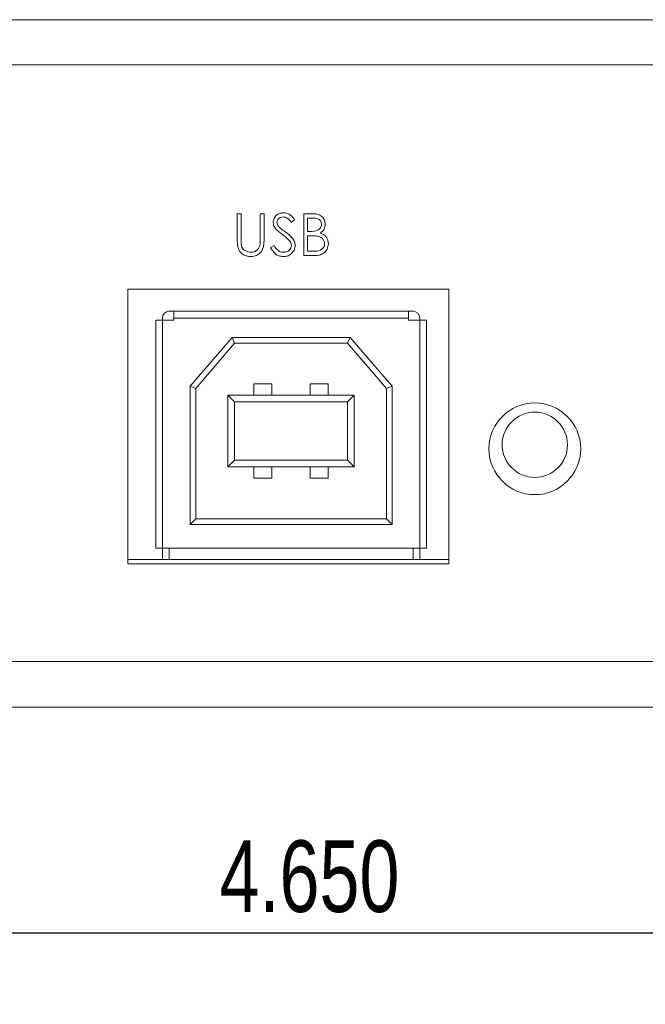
# Model space of a CAD drawing. Header units: inches. Extents: x 0.2 to 16.3, y 0.2 to 11.5.
# Tile 18 of 22: x 7.8 to 8.9, y 2.9 to 4.6. Entities that reach past the tile are written whole.
import ezdxf

# ---------------------------------------------------------------- set-up
doc = ezdxf.new("R2010")
doc.units = ezdxf.units.IN
doc.header["$MEASUREMENT"] = 0
doc.layers.add('FORMAT', color=7, linetype='Continuous')
doc.styles.add('SLDTEXTSTYLE0', font='TXT', dxfattribs={"width": 0.75})
doc.dimstyles.new('SLDDIMSTYLE0', dxfattribs={"dimtxt": 0.125, "dimasz": 0.13, "dimexe": 0, "dimexo": 0.0625, "dimgap": 0.03125, "dimtad": 2, "dimdec": 3, "dimzin": 4, "dimdsep": 46, "dimtxsty": 'Standard', "dimsah": 1, "dimcen": 0.09, "dimadec": 0, "dimazin": 0, "dimtfac": 1, "dimtdec": 3, "dimtofl": 0, "dimtmove": 0, "dimatfit": 3, "dimfxl": 1, "dimtolj": 1, "dimtzin": 12, "dimarcsym": 0})

# ---------------------------------------------------------------- blocks, each defined once
blk = doc.blocks.new('*D15')
at = {"layer": 'FORMAT'}
for p, q in [((6.0283, 3.751), (6.0283, 2.8573)), ((10.6783, 3.751), (10.6783, 2.8573)), ((6.0283, 2.9823), (10.6783, 2.9823))]:
    blk.add_line(p, q, dxfattribs=at)
for points in [[(6.0283, 2.9823), (6.1583, 2.9623), (6.1583, 3.0023)], [(10.6783, 2.9823), (10.5483, 3.0023), (10.5483, 2.9623)]]:
    blk.add_solid(points, dxfattribs=at)
at = {"layer": 'FORMAT', "insert": (8.1455, 3.1435), "char_height": 0.125, "attachment_point": 1, "style": 'SLDTEXTSTYLE0'}
blk.add_mtext('4.650', dxfattribs=at)

msp = doc.modelspace()

# ---------------------------------------------------------------- linework, layer by layer
at = {"color": 7, "linetype": 'Continuous', "lineweight": 15}
for p, q in [((6.4573, 4.576), (10.2493, 4.576)), ((6.4573, 4.497), (10.2493, 4.497)), ((8.1764, 4.2373), (8.183, 4.2373)), ((8.1764, 4.1932), (8.1764, 4.2373)), ((8.183, 4.2373), (8.183, 4.1936)), ((8.2166, 4.2373), (8.2232, 4.2373)), ((8.2166, 4.1936), (8.2166, 4.2373)), ((8.2232, 4.2373), (8.2232, 4.1932)), ((8.2923, 4.2373), (8.3066, 4.2373)), ((8.2923, 4.1644), (8.2923, 4.2373)), ((8.2989, 4.2298), (8.2989, 4.2064)), ((8.3078, 4.2298), (8.2989, 4.2298)), ((8.2764, 4.2268), (8.2705, 4.2223)), ((8.2989, 4.2064), (8.3033, 4.2064)), ((8.2989, 4.1989), (8.2989, 4.1718)), ((8.3032, 4.1989), (8.2989, 4.1989)), ((8.2344, 4.1784), (8.2405, 4.1821)), ((8.3121, 4.1644), (8.2923, 4.1644)), ((8.2989, 4.1718), (8.3082, 4.1718)), ((8.5453, 4.1055), (7.9853, 4.1055)), ((7.9853, 4.1055), (7.9853, 3.626)), ((8.5453, 3.626), (8.5453, 4.1055)), ((8.0577, 4.0671), (8.0655, 4.0671)), ((8.0655, 4.0671), (8.475, 4.0671)), ((8.0655, 4.0553), (8.0655, 4.0671)), ((8.475, 4.0671), (8.475, 4.0553)), ((8.475, 4.0671), (8.4829, 4.0671)), ((8.0341, 3.6537), (8.0341, 4.0514)), ((8.0341, 4.0514), (8.0459, 4.0514)), ((8.0459, 4.0553), (8.0459, 4.0514)), ((8.0459, 3.6537), (8.0459, 4.0514)), ((8.0655, 4.0514), (8.0459, 4.0514)), ((8.0655, 4.0553), (8.475, 4.0553)), ((8.0655, 4.0514), (8.0655, 4.0553)), ((8.475, 4.0553), (8.475, 4.0514)), ((8.475, 4.0514), (8.4947, 4.0514)), ((8.4947, 4.0514), (8.4947, 4.0553)), ((8.4947, 4.0514), (8.4947, 3.6537)), ((8.5065, 4.0514), (8.4947, 4.0514)), ((8.5065, 4.0514), (8.5065, 3.6537)), ((8.1673, 4.021), (8.0941, 3.9361)), ((8.1718, 4.0112), (8.1039, 3.9325)), ((8.3732, 4.021), (8.1673, 4.021)), ((8.1673, 4.021), (8.1718, 4.0112)), ((8.3687, 4.0112), (8.1718, 4.0112)), ((8.3732, 4.021), (8.3687, 4.0112)), ((8.4366, 3.9325), (8.3687, 4.0112)), ((8.4465, 3.9361), (8.3732, 4.021)), ((8.0941, 3.9361), (8.0941, 3.6951)), ((8.0941, 3.9361), (8.1039, 3.9325)), ((8.2053, 3.9403), (8.2368, 3.9403)), ((8.2053, 3.9403), (8.2053, 3.9206)), ((8.2368, 3.9206), (8.2368, 3.9403)), ((8.3037, 3.9403), (8.3352, 3.9403)), ((8.3037, 3.9206), (8.3037, 3.9403)), ((8.3352, 3.9403), (8.3352, 3.9206)), ((8.4465, 3.9361), (8.4366, 3.9325)), ((8.4465, 3.6951), (8.4465, 3.9361)), ((8.1039, 3.9325), (8.1039, 3.7049)), ((8.16, 3.7954), (8.16, 3.9206)), ((8.1718, 3.9088), (8.16, 3.9206)), ((8.16, 3.9206), (8.3805, 3.9206)), ((8.3687, 3.9088), (8.3805, 3.9206)), ((8.3805, 3.9206), (8.3805, 3.7954)), ((8.4366, 3.7049), (8.4366, 3.9325)), ((8.1718, 3.9088), (8.1718, 3.8073)), ((8.3687, 3.9088), (8.1718, 3.9088)), ((8.3687, 3.8073), (8.3687, 3.9088)), ((8.16, 3.7954), (8.1718, 3.8073)), ((8.1718, 3.8073), (8.3687, 3.8073)), ((8.3805, 3.7954), (8.3687, 3.8073)), ((8.3805, 3.7954), (8.16, 3.7954)), ((8.2053, 3.7758), (8.2053, 3.7954)), ((8.2368, 3.7954), (8.2368, 3.7758)), ((8.3037, 3.7954), (8.3037, 3.7758)), ((8.3352, 3.7758), (8.3352, 3.7954)), ((8.2368, 3.7758), (8.2053, 3.7758)), ((8.3352, 3.7758), (8.3037, 3.7758)), ((8.0941, 3.6951), (8.1039, 3.7049)), ((8.1039, 3.7049), (8.4366, 3.7049)), ((8.4366, 3.7049), (8.4465, 3.6951)), ((8.0941, 3.6951), (8.4465, 3.6951)), ((8.0459, 3.6537), (8.0341, 3.6537)), ((8.0459, 3.6537), (8.4947, 3.6537)), ((8.0459, 3.6537), (8.0459, 3.6342)), ((8.0577, 3.634), (8.0577, 3.6537)), ((8.4829, 3.6537), (8.4829, 3.634)), ((8.5065, 3.6537), (8.4947, 3.6537)), ((8.4947, 3.6342), (8.4947, 3.6537)), ((7.9853, 3.634), (8.0577, 3.634)), ((8.4829, 3.634), (8.0577, 3.634)), ((8.4829, 3.634), (8.5453, 3.634)), ((7.9853, 3.626), (8.5453, 3.626)), ((5.8533, 3.456), (10.8533, 3.456)), ((10.2997, 3.456), (6.4068, 3.456)), ((5.8533, 3.376), (10.8533, 3.376))]:
    msp.add_line(p, q, dxfattribs=at)
for centre, radius in [((8.6953, 3.827), 0.08), ((8.6953, 3.834), 0.057)]:
    msp.add_circle(centre, radius, dxfattribs=at)
for centre, start, end in [((8.0577, 4.0553), 90, 180), ((8.4829, 4.0553), 0, 90)]:
    msp.add_arc(centre, 0.0118, start, end, dxfattribs=at)
for points, knots in [([(8.239, 4.2221), (8.2394, 4.2247), (8.24, 4.2299), (8.245, 4.2355), (8.2509, 4.2386), (8.255, 4.239), (8.257, 4.2391)], [0, 0, 0, 0, 0.279555, 0.5588, 0.779382, 1, 1, 1, 1]), ([(8.2563, 4.2317), (8.2548, 4.2315), (8.2518, 4.2313), (8.2483, 4.229), (8.246, 4.2259), (8.2457, 4.2236), (8.2456, 4.2224)], [0, 0, 0, 0, 0.28028, 0.559929, 0.779921, 1, 1, 1, 1]), ([(8.2705, 4.2223), (8.2685, 4.225), (8.2656, 4.2286), (8.2602, 4.2314), (8.2576, 4.2316), (8.2563, 4.2317)], [0, 0, 0, 0, 0.559819, 0.779848, 1, 1, 1, 1]), ([(8.257, 4.2391), (8.2593, 4.2389), (8.2638, 4.2385), (8.2708, 4.2342), (8.2743, 4.2296), (8.2764, 4.2268)], [0, 0, 0, 0, 0.279752, 0.559502, 1, 1, 1, 1]), ([(8.3066, 4.2373), (8.3097, 4.2372), (8.3159, 4.2371), (8.3241, 4.2334), (8.3289, 4.2265), (8.3295, 4.2216), (8.3297, 4.2192)], [0, 0, 0, 0, 0.281315, 0.559921, 0.779934, 1, 1, 1, 1]), ([(8.3232, 4.2191), (8.323, 4.2209), (8.3227, 4.2236), (8.3203, 4.2263), (8.316, 4.2295), (8.3114, 4.2296), (8.3078, 4.2298)], [0, 0, 0, 0, 0.249287, 0.374924, 0.500644, 1, 1, 1, 1]), ([(8.2431, 4.211), (8.2418, 4.2129), (8.2395, 4.2163), (8.2392, 4.2203), (8.239, 4.2221)], [0, 0, 0, 0, 0.559842, 1, 1, 1, 1]), ([(8.2551, 4.2011), (8.2527, 4.2028), (8.2485, 4.2058), (8.2448, 4.2094), (8.2431, 4.211)], [0, 0, 0, 0, 0.560413, 1, 1, 1, 1]), ([(8.2456, 4.2224), (8.2457, 4.2214), (8.2458, 4.2194), (8.2474, 4.216), (8.2493, 4.2141), (8.2504, 4.213)], [0, 0, 0, 0, 0.279949, 0.559783, 1, 1, 1, 1]), ([(8.2504, 4.213), (8.2522, 4.2116), (8.2554, 4.2091), (8.2587, 4.2068), (8.2602, 4.2057)], [0, 0, 0, 0, 0.559902, 1, 1, 1, 1]), ([(8.3033, 4.2064), (8.3079, 4.2064), (8.3136, 4.2064), (8.3192, 4.2101), (8.3214, 4.2127), (8.3229, 4.2157), (8.3231, 4.218), (8.3232, 4.2191)], [0, 0, 0, 0, 0.498609, 0.624011, 0.749402, 0.874736, 1, 1, 1, 1]), ([(8.3297, 4.2192), (8.3296, 4.2175), (8.3294, 4.214), (8.327, 4.2082), (8.3234, 4.2054), (8.3213, 4.2037)], [0, 0, 0, 0, 0.2808666, 0.5615274, 1, 1, 1, 1]), ([(8.2682, 4.1895), (8.266, 4.1919), (8.262, 4.1962), (8.2572, 4.1996), (8.2551, 4.2011)], [0, 0, 0, 0, 0.559503, 1, 1, 1, 1]), ([(8.2602, 4.2057), (8.2648, 4.2024), (8.2711, 4.1976), (8.2766, 4.1889), (8.2771, 4.1844), (8.2774, 4.1822)], [0, 0, 0, 0, 0.5601157, 0.7802853, 1, 1, 1, 1]), ([(8.3169, 4.1981), (8.3143, 4.1984), (8.3098, 4.199), (8.3052, 4.1989), (8.3032, 4.1989)], [0, 0, 0, 0, 0.559738, 1, 1, 1, 1]), ([(8.3288, 4.185), (8.3286, 4.1868), (8.3281, 4.1904), (8.3239, 4.1956), (8.3195, 4.1971), (8.3169, 4.1981)], [0, 0, 0, 0, 0.2799412, 0.5604277, 1, 1, 1, 1]), ([(8.3213, 4.2037), (8.3235, 4.2028), (8.3278, 4.201), (8.3324, 4.1961), (8.3349, 4.1906), (8.3352, 4.1869), (8.3353, 4.185)], [0, 0, 0, 0, 0.280381, 0.559605, 0.779764, 1, 1, 1, 1]), ([(8.1777, 4.1779), (8.1772, 4.1807), (8.1764, 4.1858), (8.1764, 4.191), (8.1764, 4.1932)], [0, 0, 0, 0, 0.5594955, 1, 1, 1, 1]), ([(8.2005, 4.1625), (8.1977, 4.1627), (8.1922, 4.163), (8.1852, 4.1667), (8.1801, 4.1718), (8.1785, 4.1758), (8.1777, 4.1779)], [0, 0, 0, 0, 0.280223, 0.559914, 0.779952, 1, 1, 1, 1]), ([(8.183, 4.1936), (8.183, 4.1918), (8.1829, 4.1885), (8.1832, 4.1853), (8.1833, 4.1839)], [0, 0, 0, 0, 0.560125, 1, 1, 1, 1]), ([(8.1833, 4.1839), (8.1837, 4.1816), (8.1846, 4.1772), (8.1909, 4.1715), (8.1966, 4.1705), (8.2001, 4.17)], [0, 0, 0, 0, 0.281058, 0.560822, 1, 1, 1, 1]), ([(8.2001, 4.17), (8.2021, 4.1702), (8.2062, 4.1706), (8.211, 4.1737), (8.2143, 4.1777), (8.2154, 4.1808), (8.2159, 4.1823)], [0, 0, 0, 0, 0.279785, 0.5593756, 0.7795686, 1, 1, 1, 1]), ([(8.2232, 4.1932), (8.2231, 4.1892), (8.223, 4.1811), (8.2186, 4.1703), (8.2101, 4.1635), (8.2037, 4.1628), (8.2005, 4.1625)], [0, 0, 0, 0, 0.281656, 0.560111, 0.780079, 1, 1, 1, 1]), ([(8.2159, 4.1823), (8.2161, 4.1844), (8.2166, 4.1881), (8.2166, 4.1919), (8.2166, 4.1936)], [0, 0, 0, 0, 0.559626, 1, 1, 1, 1]), ([(8.2565, 4.1625), (8.2539, 4.1628), (8.2485, 4.1633), (8.2401, 4.1688), (8.2366, 4.1748), (8.2344, 4.1784)], [0, 0, 0, 0, 0.2798811, 0.5596653, 1, 1, 1, 1]), ([(8.2405, 4.1821), (8.2427, 4.1788), (8.2457, 4.1741), (8.2519, 4.1704), (8.255, 4.1701), (8.2565, 4.17)], [0, 0, 0, 0, 0.559318, 0.77978, 1, 1, 1, 1]), ([(8.2565, 4.17), (8.2585, 4.1702), (8.2624, 4.1705), (8.2672, 4.1735), (8.2703, 4.1777), (8.2706, 4.1808), (8.2708, 4.1823)], [0, 0, 0, 0, 0.280277, 0.560145, 0.78015, 1, 1, 1, 1]), ([(8.2774, 4.1822), (8.277, 4.1792), (8.2762, 4.1733), (8.2703, 4.1669), (8.2636, 4.163), (8.2589, 4.1627), (8.2565, 4.1625)], [0, 0, 0, 0, 0.2791841, 0.5590878, 0.7794468, 1, 1, 1, 1]), ([(8.2708, 4.1823), (8.2707, 4.1838), (8.2703, 4.1864), (8.2689, 4.1885), (8.2682, 4.1895)], [0, 0, 0, 0, 0.558999, 1, 1, 1, 1]), ([(8.3082, 4.1718), (8.313, 4.1718), (8.3201, 4.1718), (8.3264, 4.1774), (8.3285, 4.1816), (8.3287, 4.1839), (8.3288, 4.185)], [0, 0, 0, 0, 0.499359, 0.748736, 0.8744, 1, 1, 1, 1]), ([(8.3353, 4.185), (8.3349, 4.1818), (8.334, 4.1752), (8.3275, 4.1683), (8.3198, 4.1648), (8.3146, 4.1645), (8.3121, 4.1644)], [0, 0, 0, 0, 0.27914, 0.558653, 0.779059, 1, 1, 1, 1])]:
    msp.add_open_spline(points, degree=3, knots=knots, dxfattribs=at)

# ---------------------------------------------------------------- dimensions: what is measured, and where the dimension line sits
at = {"layer": 'FORMAT'}
dim = msp.add_linear_dim(base=(10.6783, 2.9823), p1=(6.0283, 3.801), p2=(10.6783, 3.801), dimstyle='SLDDIMSTYLE0', dxfattribs=at)
dim.commit()
dim.dimension.update_dxf_attribs({"geometry": '*D15', "text_midpoint": (8.3533, 2.9823), "dimtype": 160})

doc.saveas('drawing.dxf')
